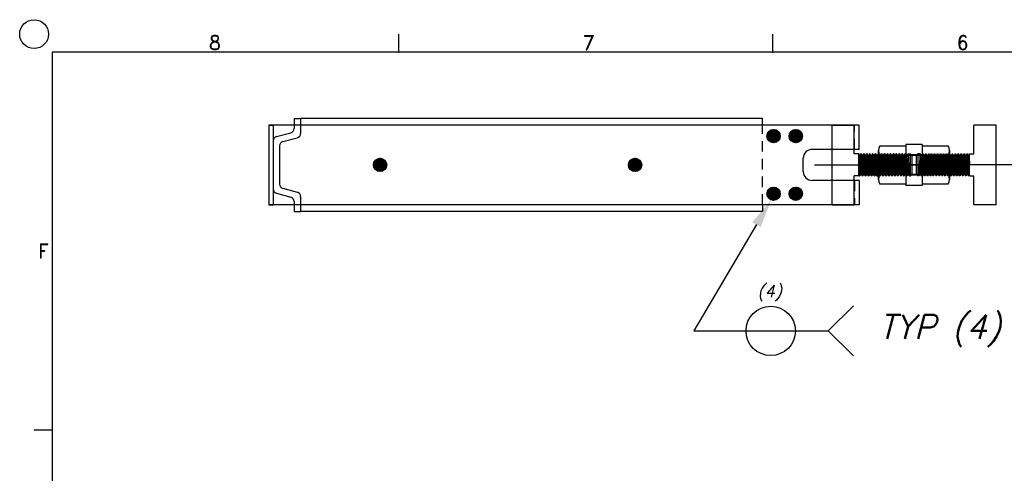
# Model space of a CAD drawing. Extents: x -18 to 24.3, y 5.1 to 38.
# Tile 3 of 6: x -18 to -4.2, y 31.6 to 38. Entities that reach past the tile are written whole.
import ezdxf
from ezdxf.enums import TextEntityAlignment as Align

# ---------------------------------------------------------------- set-up
doc = ezdxf.new("R2010")
doc.units = 0
doc.header["$LTSCALE"] = 0.6
doc.header["$MEASUREMENT"] = 0
doc.linetypes.add('CENTER', pattern=[2, 1.25, -0.25, 0.25, -0.25])
doc.linetypes.add('HIDDEN', pattern=[0.375, 0.25, -0.125])
for name, color, linetype in [('CLAMPCO', 5, 'CONTINUOUS'), ('DIMEN', 1, 'CONTINUOUS'), ('HARDWARE', 4, 'CONTINUOUS'), ('HARWARE_T', 1, 'CONTINUOUS'), ('TTLBOX', 111, 'CONTINUOUS')]:
    doc.layers.add(name, color=color, linetype=linetype)
doc.styles.add('ENGR', font='Romans', dxfattribs={"oblique": 15})
doc.styles.add('ROMAND', font='Romand', dxfattribs={"height": 0.1})

# ---------------------------------------------------------------- blocks, each defined once
blk = doc.blocks.new('ABORDDJ')
at = {"layer": 'TTLBOX'}
for p, q in [((-8.9844, 7.875), (-8.9844, 7.9375)), ((-7.6875, 7.875), (-7.6875, 7.9375)), ((-10.1875, 7.875), (-10.1875, 0)), ((0, 7.875), (-10.1875, 7.875)), ((-10.1875, 6.5625), (-10.25, 6.5625))]:
    blk.add_line(p, q, dxfattribs=at)
blk.add_circle((-10.25, 7.9375), 0.05, dxfattribs=at)
for p in [(-8.9844, 7.875), (-7.6875, 7.875), (-10.1875, 6.5625)]:
    blk.add_point(p, dxfattribs=at)
at = {"layer": 'TTLBOX', "style": 'ROMAND'}
for s, p in [('8', (-9.6227, 7.8831)), ('7', (-8.3258, 7.8831)), ('6', (-7.029, 7.8831)), ('F', (-10.2176, 7.1599))]:
    blk.add_text(s, height=0.05, dxfattribs=at).set_placement(p, align=Align.CENTER)

msp = doc.modelspace()

# ---------------------------------------------------------------- hatches: boundary and pattern name
at = {"layer": 'CLAMPCO'}
h = msp.add_hatch(dxfattribs=at)
h.set_pattern_fill('ANSI31', color=256, scale=0.1, style=0)
h.set_pattern_definition([(225, (0.17349, 45.956593), (0.008838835, -0.008838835), [])])
h.paths.add_polyline_path([(-7.52, 36.397, 1), (-7.332, 36.397, 1)])
h.paths.add_polyline_path([(-7.207, 36.397, 1), (-7.02, 36.397, 1)])
h = msp.add_hatch(dxfattribs=at)
h.set_pattern_fill('ANSI31', color=256, scale=0.1, style=0)
h.set_pattern_definition([(135, (0.17349, 26.025263), (0.008838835, 0.008838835), [])])
h.paths.add_polyline_path([(-7.332, 35.585, 1), (-7.52, 35.585, 1)])
h.paths.add_polyline_path([(-7.02, 35.585, 1), (-7.207, 35.585, 1)])

# ---------------------------------------------------------------- linework, layer by layer
for p, q in [((-14.18, 36.646), (-14.09, 36.646)), ((-14.18, 36.646), (-14.18, 36.505)), ((-7.582, 36.646), (-14.09, 36.646)), ((-14.09, 36.646), (-14.09, 36.436)), ((-7.582, 36.553), (-7.582, 36.646)), ((-6.221, 36.553), (-14.539, 36.553)), ((-14.539, 36.553), (-14.539, 35.428)), ((-14.539, 36.553), (-14.476, 36.553)), ((-14.476, 36.553), (-14.476, 35.428)), ((-6.221, 36.21), (-6.221, 36.553)), ((-14.43, 36.39), (-14.227, 36.444)), ((-14.34, 36.321), (-14.137, 36.375)), ((-14.386, 36.26), (-14.386, 35.721)), ((-13.065, 35.993), (-12.973, 36.085)), ((-13.063, 35.977), (-12.957, 36.084)), ((-13.062, 36.014), (-12.994, 36.082)), ((-13.06, 35.962), (-12.942, 36.08)), ((-9.289, 35.962), (-9.407, 36.08)), ((-9.286, 35.977), (-9.392, 36.084)), ((-9.285, 35.993), (-9.376, 36.085)), ((-9.287, 36.014), (-9.355, 36.082)), ((-7.007, 35.897), (-7.007, 36.085)), ((-6.221, 36.21), (-6.882, 36.21)), ((-13.055, 35.95), (-12.93, 36.075)), ((-13.049, 35.939), (-12.919, 36.069)), ((-13.045, 36.049), (-13.029, 36.065)), ((-13.041, 35.929), (-12.909, 36.061)), ((-13.032, 35.92), (-12.9, 36.052)), ((-13.022, 35.912), (-12.892, 36.042)), ((-13.011, 35.906), (-12.886, 36.031)), ((-12.998, 35.901), (-12.881, 36.018)), ((-12.983, 35.898), (-12.878, 36.003)), ((-12.966, 35.897), (-12.877, 35.986)), ((-12.945, 35.901), (-12.881, 35.965)), ((-9.383, 35.897), (-9.472, 35.986)), ((-9.366, 35.898), (-9.471, 36.003)), ((-9.351, 35.901), (-9.468, 36.018)), ((-9.404, 35.901), (-9.468, 35.965)), ((-9.339, 35.906), (-9.463, 36.031)), ((-9.327, 35.912), (-9.457, 36.042)), ((-9.317, 35.92), (-9.449, 36.052)), ((-9.308, 35.929), (-9.441, 36.061)), ((-9.301, 35.939), (-9.431, 36.069)), ((-9.294, 35.95), (-9.419, 36.075)), ((-9.304, 36.049), (-9.321, 36.065)), ((-14.34, 35.661), (-14.137, 35.607)), ((-6.221, 35.772), (-6.882, 35.772)), ((-6.221, 35.772), (-6.221, 35.428)), ((-14.43, 35.592), (-14.227, 35.537)), ((-14.09, 35.546), (-14.09, 35.336)), ((-6.221, 35.428), (-14.539, 35.428)), ((-14.539, 35.428), (-14.476, 35.428)), ((-14.18, 35.477), (-14.18, 35.336)), ((-7.582, 35.428), (-7.582, 35.336)), ((-14.18, 35.336), (-14.09, 35.336)), ((-7.582, 35.336), (-14.09, 35.336))]:
    msp.add_line(p, q, dxfattribs=at)
at = {"layer": 'CLAMPCO', "linetype": 'HIDDEN'}
for p, q in [((-7.582, 35.428), (-7.582, 36.553)), ((-6.284, 36.21), (-6.284, 36.553)), ((-6.284, 35.772), (-6.284, 35.428))]:
    msp.add_line(p, q, dxfattribs=at)
at = {"layer": 'CLAMPCO'}
for centre in [(-7.426, 36.397), (-7.113, 36.397), (-12.971, 35.991), (-9.378, 35.991), (-7.426, 35.585), (-7.113, 35.585)]:
    msp.add_circle(centre, 0.0938, dxfattribs=at)
for centre, radius, start, end in [((-14.243, 36.505), 0.0625, 285, 360), ((-14.414, 36.33), 0.0625, 105, 180), ((-14.153, 36.436), 0.0625, 285, 360), ((-14.324, 36.26), 0.0625, 105, 180), ((-6.882, 36.085), 0.125, 90, 180), ((-6.882, 35.897), 0.125, 180, 270), ((-14.324, 35.721), 0.0625, 180, 255), ((-14.414, 35.652), 0.0625, 180, 255), ((-14.243, 35.477), 0.0625, 0, 75), ((-14.153, 35.546), 0.0625, 360, 75)]:
    msp.add_arc(centre, radius, start, end, dxfattribs=at)
at = {"layer": 'DIMEN'}
for q in [(-6.3, 34.005), (-6.3, 33.298)]:
    msp.add_line((-6.654, 33.651), q, dxfattribs=at)
msp.add_lwpolyline([(-7.666, 35.149), (-8.549, 33.651), (-6.654, 33.651)], dxfattribs=at)
msp.add_circle((-7.466, 33.651), 0.348, dxfattribs=at)
msp.add_solid([(-7.724, 35.183), (-7.46, 35.497), (-7.608, 35.114)], dxfattribs=at)
at = {"layer": 'HARDWARE'}
for p, q in [((-5.56, 36.279), (-5.56, 35.702)), ((-5.33, 36.279), (-5.56, 36.279)), ((-5.33, 36.279), (-5.33, 35.702)), ((-5.945, 35.787), (-5.945, 36.193)), ((-4.964, 36.126), (-5.926, 36.126)), ((-5.33, 36.135), (-5.56, 36.135)), ((-4.945, 36.193), (-4.945, 35.787)), ((-4.964, 35.855), (-5.926, 35.855)), ((-5.33, 35.846), (-5.56, 35.846)), ((-5.33, 35.702), (-5.56, 35.702))]:
    msp.add_line(p, q, dxfattribs=at)
for points in [[(-5.926, 36.261), (-5.56, 36.261)], [(-5.33, 36.261), (-4.964, 36.261)], [(-5.56, 35.72), (-5.926, 35.72)], [(-4.964, 35.72), (-5.33, 35.72)]]:
    msp.add_lwpolyline(points, dxfattribs=at)
for centre, radius, start, end in [((-5.814, 36.193), 0.131, 149.0201, 210.9799), ((-5.077, 36.193), 0.131, 329.0201, 30.9799), ((-5.447, 35.99), 0.498, 164.2218, 195.7783), ((-5.443, 35.99), 0.498, 344.2217, 15.7782), ((-5.814, 35.787), 0.131, 149.0201, 210.9799), ((-5.077, 35.787), 0.131, 329.0201, 30.9799)]:
    msp.add_arc(centre, radius, start, end, dxfattribs=at)
at = {"layer": 'HARWARE_T'}
for p, q in [((-6.601, 35.428), (-6.601, 36.553)), ((-6.601, 36.553), (-6.289, 36.553)), ((-6.289, 36.147), (-6.289, 36.553)), ((-4.289, 36.553), (-4.601, 36.553)), ((-4.601, 36.147), (-4.601, 36.553)), ((-4.289, 35.428), (-4.289, 36.553)), ((-6.226, 36.147), (-6.289, 36.147)), ((-6.226, 35.835), (-6.226, 36.147)), ((-6.22, 36.125), (-6.226, 36.135)), ((-6.21, 36.125), (-6.22, 36.125)), ((-6.22, 36.125), (-6.199, 35.857)), ((-6.21, 36.125), (-6.197, 36.147)), ((-6.189, 35.857), (-6.21, 36.125)), ((-6.192, 36.147), (-6.197, 36.147)), ((-6.176, 35.835), (-6.197, 36.147)), ((-6.179, 36.125), (-6.192, 36.147)), ((-6.192, 36.147), (-6.171, 35.835)), ((-6.168, 36.125), (-6.179, 36.125)), ((-6.179, 36.125), (-6.158, 35.857)), ((-6.168, 36.125), (-6.155, 36.147)), ((-6.147, 35.857), (-6.168, 36.125)), ((-6.15, 36.147), (-6.155, 36.147)), ((-6.134, 35.835), (-6.155, 36.147)), ((-6.137, 36.125), (-6.15, 36.147)), ((-6.15, 36.147), (-6.129, 35.835)), ((-6.126, 36.125), (-6.137, 36.125)), ((-6.137, 36.125), (-6.116, 35.857)), ((-6.126, 36.125), (-6.113, 36.147)), ((-6.106, 35.857), (-6.126, 36.125)), ((-6.108, 36.147), (-6.113, 36.147)), ((-6.093, 35.835), (-6.113, 36.147)), ((-6.095, 36.125), (-6.108, 36.147)), ((-6.108, 36.147), (-6.087, 35.835)), ((-6.085, 36.125), (-6.095, 36.125)), ((-6.095, 36.125), (-6.074, 35.857)), ((-6.085, 36.125), (-6.072, 36.147)), ((-6.064, 35.857), (-6.085, 36.125)), ((-6.067, 36.147), (-6.072, 36.147)), ((-6.051, 35.835), (-6.072, 36.147)), ((-6.054, 36.125), (-6.067, 36.147)), ((-6.067, 36.147), (-6.046, 35.835)), ((-6.043, 36.125), (-6.054, 36.125)), ((-6.054, 36.125), (-6.033, 35.857)), ((-6.043, 36.125), (-6.03, 36.147)), ((-6.022, 35.857), (-6.043, 36.125)), ((-6.025, 36.147), (-6.03, 36.147)), ((-6.009, 35.835), (-6.03, 36.147)), ((-6.012, 36.125), (-6.025, 36.147)), ((-6.025, 36.147), (-6.004, 35.835)), ((-6.001, 36.125), (-6.012, 36.125)), ((-6.012, 36.125), (-5.991, 35.857)), ((-6.001, 36.125), (-5.988, 36.147)), ((-5.981, 35.857), (-6.001, 36.125)), ((-5.983, 36.147), (-5.988, 36.147)), ((-5.968, 35.835), (-5.988, 36.147)), ((-5.983, 36.147), (-5.962, 35.835)), ((-5.97, 36.125), (-5.983, 36.147)), ((-5.96, 36.125), (-5.97, 36.125)), ((-5.97, 36.125), (-5.949, 35.857)), ((-5.96, 36.125), (-5.947, 36.147)), ((-5.939, 35.857), (-5.96, 36.125)), ((-5.942, 36.147), (-5.947, 36.147)), ((-5.926, 35.835), (-5.947, 36.147)), ((-5.929, 36.125), (-5.942, 36.147)), ((-5.942, 36.147), (-5.921, 35.835)), ((-5.918, 36.125), (-5.929, 36.125)), ((-5.929, 36.125), (-5.908, 35.857)), ((-5.918, 36.125), (-5.905, 36.147)), ((-5.897, 35.857), (-5.918, 36.125)), ((-5.9, 36.147), (-5.905, 36.147)), ((-5.884, 35.835), (-5.905, 36.147)), ((-5.887, 36.125), (-5.9, 36.147)), ((-5.9, 36.147), (-5.879, 35.835)), ((-5.876, 36.125), (-5.887, 36.125)), ((-5.887, 36.125), (-5.866, 35.857)), ((-5.876, 36.125), (-5.863, 36.147)), ((-5.856, 35.857), (-5.876, 36.125)), ((-5.858, 36.147), (-5.863, 36.147)), ((-5.843, 35.835), (-5.863, 36.147)), ((-5.845, 36.125), (-5.858, 36.147)), ((-5.858, 36.147), (-5.837, 35.835)), ((-5.835, 36.125), (-5.845, 36.125)), ((-5.845, 36.125), (-5.824, 35.857)), ((-5.835, 36.125), (-5.822, 36.147)), ((-5.814, 35.857), (-5.835, 36.125)), ((-5.817, 36.147), (-5.822, 36.147)), ((-5.801, 35.835), (-5.822, 36.147)), ((-5.804, 36.125), (-5.817, 36.147)), ((-5.817, 36.147), (-5.796, 35.835)), ((-5.793, 36.125), (-5.804, 36.125)), ((-5.804, 36.125), (-5.783, 35.857)), ((-5.793, 36.125), (-5.78, 36.147)), ((-5.772, 35.857), (-5.793, 36.125)), ((-5.775, 36.147), (-5.78, 36.147)), ((-5.759, 35.835), (-5.78, 36.147)), ((-5.762, 36.125), (-5.775, 36.147)), ((-5.775, 36.147), (-5.754, 35.835)), ((-5.751, 36.125), (-5.762, 36.125)), ((-5.762, 36.125), (-5.741, 35.857)), ((-5.751, 36.125), (-5.738, 36.147)), ((-5.731, 35.857), (-5.751, 36.125)), ((-5.733, 36.147), (-5.738, 36.147)), ((-5.718, 35.835), (-5.738, 36.147)), ((-5.72, 36.125), (-5.733, 36.147)), ((-5.733, 36.147), (-5.712, 35.835)), ((-5.71, 36.125), (-5.72, 36.125)), ((-5.72, 36.125), (-5.699, 35.857)), ((-5.71, 36.125), (-5.697, 36.147)), ((-5.689, 35.857), (-5.71, 36.125)), ((-5.692, 36.147), (-5.697, 36.147)), ((-5.676, 35.835), (-5.697, 36.147)), ((-5.679, 36.125), (-5.692, 36.147)), ((-5.692, 36.147), (-5.671, 35.835)), ((-5.668, 36.125), (-5.679, 36.125)), ((-5.679, 36.125), (-5.658, 35.857)), ((-5.668, 36.125), (-5.655, 36.147)), ((-5.647, 35.857), (-5.668, 36.125)), ((-5.65, 36.147), (-5.655, 36.147)), ((-5.634, 35.835), (-5.655, 36.147)), ((-5.637, 36.125), (-5.65, 36.147)), ((-5.65, 36.147), (-5.629, 35.835)), ((-5.626, 36.125), (-5.637, 36.125)), ((-5.637, 36.125), (-5.616, 35.857)), ((-5.626, 36.125), (-5.613, 36.147)), ((-5.606, 35.857), (-5.626, 36.125)), ((-5.593, 35.835), (-5.613, 36.147)), ((-5.608, 36.147), (-5.613, 36.147)), ((-5.608, 36.147), (-5.587, 35.835)), ((-5.595, 36.125), (-5.608, 36.147)), ((-5.585, 36.125), (-5.595, 36.125)), ((-5.595, 36.125), (-5.574, 35.857)), ((-5.585, 36.125), (-5.572, 36.147)), ((-5.564, 35.857), (-5.585, 36.125)), ((-5.567, 36.147), (-5.572, 36.147)), ((-5.551, 35.835), (-5.572, 36.147)), ((-5.554, 36.125), (-5.567, 36.147)), ((-5.567, 36.147), (-5.546, 35.835)), ((-5.543, 36.125), (-5.554, 36.125)), ((-5.554, 36.125), (-5.533, 35.857)), ((-5.543, 36.125), (-5.53, 36.147)), ((-5.522, 35.857), (-5.543, 36.125)), ((-5.53, 36.147), (-5.509, 36.147)), ((-5.53, 36.147), (-5.509, 35.835)), ((-5.509, 36.147), (-5.499, 36.147)), ((-5.499, 36.147), (-5.476, 36.125)), ((-5.499, 36.147), (-5.499, 35.835)), ((-5.476, 36.125), (-5.476, 35.857)), ((-5.391, 36.147), (-5.414, 36.125)), ((-5.414, 36.125), (-5.414, 35.857)), ((-5.381, 36.147), (-5.391, 36.147)), ((-5.391, 36.147), (-5.391, 35.835)), ((-5.36, 36.147), (-5.381, 36.147)), ((-5.36, 36.147), (-5.381, 35.835)), ((-5.368, 35.857), (-5.347, 36.125)), ((-5.347, 36.125), (-5.36, 36.147)), ((-5.337, 36.125), (-5.357, 35.857)), ((-5.347, 36.125), (-5.337, 36.125)), ((-5.324, 36.147), (-5.344, 35.835)), ((-5.339, 35.835), (-5.318, 36.147)), ((-5.337, 36.125), (-5.324, 36.147)), ((-5.326, 35.857), (-5.305, 36.125)), ((-5.324, 36.147), (-5.318, 36.147)), ((-5.305, 36.125), (-5.318, 36.147)), ((-5.295, 36.125), (-5.316, 35.857)), ((-5.305, 36.125), (-5.295, 36.125)), ((-5.282, 36.147), (-5.303, 35.835)), ((-5.298, 35.835), (-5.277, 36.147)), ((-5.295, 36.125), (-5.282, 36.147)), ((-5.285, 35.857), (-5.264, 36.125)), ((-5.282, 36.147), (-5.277, 36.147)), ((-5.264, 36.125), (-5.277, 36.147)), ((-5.253, 36.125), (-5.274, 35.857)), ((-5.264, 36.125), (-5.253, 36.125)), ((-5.24, 36.147), (-5.261, 35.835)), ((-5.256, 35.835), (-5.235, 36.147)), ((-5.253, 36.125), (-5.24, 36.147)), ((-5.243, 35.857), (-5.222, 36.125)), ((-5.24, 36.147), (-5.235, 36.147)), ((-5.222, 36.125), (-5.235, 36.147)), ((-5.212, 36.125), (-5.232, 35.857)), ((-5.222, 36.125), (-5.212, 36.125)), ((-5.199, 36.147), (-5.219, 35.835)), ((-5.214, 35.835), (-5.193, 36.147)), ((-5.212, 36.125), (-5.199, 36.147)), ((-5.201, 35.857), (-5.18, 36.125)), ((-5.199, 36.147), (-5.193, 36.147)), ((-5.18, 36.125), (-5.193, 36.147)), ((-5.17, 36.125), (-5.191, 35.857)), ((-5.18, 36.125), (-5.17, 36.125)), ((-5.157, 36.147), (-5.178, 35.835)), ((-5.173, 35.835), (-5.152, 36.147)), ((-5.17, 36.125), (-5.157, 36.147)), ((-5.16, 35.857), (-5.139, 36.125)), ((-5.157, 36.147), (-5.152, 36.147)), ((-5.139, 36.125), (-5.152, 36.147)), ((-5.128, 36.125), (-5.149, 35.857)), ((-5.139, 36.125), (-5.128, 36.125)), ((-5.115, 36.147), (-5.136, 35.835)), ((-5.131, 35.835), (-5.11, 36.147)), ((-5.128, 36.125), (-5.115, 36.147)), ((-5.118, 35.857), (-5.097, 36.125)), ((-5.115, 36.147), (-5.11, 36.147)), ((-5.097, 36.125), (-5.11, 36.147)), ((-5.087, 36.125), (-5.107, 35.857)), ((-5.097, 36.125), (-5.087, 36.125)), ((-5.074, 36.147), (-5.094, 35.835)), ((-5.089, 35.835), (-5.068, 36.147)), ((-5.087, 36.125), (-5.074, 36.147)), ((-5.076, 35.857), (-5.055, 36.125)), ((-5.074, 36.147), (-5.068, 36.147)), ((-5.055, 36.125), (-5.068, 36.147)), ((-5.045, 36.125), (-5.066, 35.857)), ((-5.055, 36.125), (-5.045, 36.125)), ((-5.032, 36.147), (-5.053, 35.835)), ((-5.048, 35.835), (-5.027, 36.147)), ((-5.045, 36.125), (-5.032, 36.147)), ((-5.035, 35.857), (-5.014, 36.125)), ((-5.032, 36.147), (-5.027, 36.147)), ((-5.014, 36.125), (-5.027, 36.147)), ((-5.003, 36.125), (-5.024, 35.857)), ((-5.014, 36.125), (-5.003, 36.125)), ((-4.99, 36.147), (-5.011, 35.835)), ((-5.006, 35.835), (-4.985, 36.147)), ((-5.003, 36.125), (-4.99, 36.147)), ((-4.993, 35.857), (-4.972, 36.125)), ((-4.99, 36.147), (-4.985, 36.147)), ((-4.972, 36.125), (-4.985, 36.147)), ((-4.962, 36.125), (-4.982, 35.857)), ((-4.972, 36.125), (-4.962, 36.125)), ((-4.949, 36.147), (-4.969, 35.835)), ((-4.964, 35.835), (-4.943, 36.147)), ((-4.962, 36.125), (-4.949, 36.147)), ((-4.951, 35.857), (-4.93, 36.125)), ((-4.949, 36.147), (-4.943, 36.147)), ((-4.93, 36.125), (-4.943, 36.147)), ((-4.92, 36.125), (-4.941, 35.857)), ((-4.93, 36.125), (-4.92, 36.125)), ((-4.907, 36.147), (-4.928, 35.835)), ((-4.923, 35.835), (-4.902, 36.147)), ((-4.92, 36.125), (-4.907, 36.147)), ((-4.91, 35.857), (-4.889, 36.125)), ((-4.907, 36.147), (-4.902, 36.147)), ((-4.889, 36.125), (-4.902, 36.147)), ((-4.878, 36.125), (-4.899, 35.857)), ((-4.889, 36.125), (-4.878, 36.125)), ((-4.865, 36.147), (-4.886, 35.835)), ((-4.881, 35.835), (-4.86, 36.147)), ((-4.878, 36.125), (-4.865, 36.147)), ((-4.868, 35.857), (-4.847, 36.125)), ((-4.865, 36.147), (-4.86, 36.147)), ((-4.847, 36.125), (-4.86, 36.147)), ((-4.837, 36.125), (-4.857, 35.857)), ((-4.847, 36.125), (-4.837, 36.125)), ((-4.824, 36.147), (-4.844, 35.835)), ((-4.839, 35.835), (-4.818, 36.147)), ((-4.837, 36.125), (-4.824, 36.147)), ((-4.826, 35.857), (-4.805, 36.125)), ((-4.824, 36.147), (-4.818, 36.147)), ((-4.805, 36.125), (-4.818, 36.147)), ((-4.795, 36.125), (-4.816, 35.857)), ((-4.805, 36.125), (-4.795, 36.125)), ((-4.782, 36.147), (-4.803, 35.835)), ((-4.798, 35.835), (-4.777, 36.147)), ((-4.795, 36.125), (-4.782, 36.147)), ((-4.785, 35.857), (-4.764, 36.125)), ((-4.782, 36.147), (-4.777, 36.147)), ((-4.764, 36.125), (-4.777, 36.147)), ((-4.753, 36.125), (-4.774, 35.857)), ((-4.764, 36.125), (-4.753, 36.125)), ((-4.74, 36.147), (-4.761, 35.835)), ((-4.756, 35.835), (-4.735, 36.147)), ((-4.753, 36.125), (-4.74, 36.147)), ((-4.743, 35.857), (-4.722, 36.125)), ((-4.74, 36.147), (-4.735, 36.147)), ((-4.722, 36.125), (-4.735, 36.147)), ((-4.712, 36.125), (-4.732, 35.857)), ((-4.722, 36.125), (-4.712, 36.125)), ((-4.699, 36.147), (-4.719, 35.835)), ((-4.714, 35.835), (-4.693, 36.147)), ((-4.712, 36.125), (-4.699, 36.147)), ((-4.701, 35.857), (-4.68, 36.125)), ((-4.699, 36.147), (-4.693, 36.147)), ((-4.68, 36.125), (-4.693, 36.147)), ((-4.67, 36.125), (-4.691, 35.857)), ((-4.68, 36.125), (-4.67, 36.125)), ((-4.67, 36.125), (-4.664, 36.135)), ((-4.664, 36.147), (-4.601, 36.147)), ((-4.664, 35.835), (-4.664, 36.147)), ((-6.226, 36.043), (-6.212, 35.835)), ((-6.218, 35.835), (-6.226, 35.965)), ((-4.664, 36.043), (-4.678, 35.835)), ((-4.673, 35.835), (-4.664, 35.965)), ((-6.289, 35.428), (-6.289, 35.835)), ((-6.226, 35.835), (-6.289, 35.835)), ((-6.226, 35.85), (-6.218, 35.835)), ((-6.218, 35.835), (-6.212, 35.835)), ((-6.199, 35.857), (-6.212, 35.835)), ((-6.199, 35.857), (-6.189, 35.857)), ((-6.189, 35.857), (-6.176, 35.835)), ((-6.176, 35.835), (-6.171, 35.835)), ((-6.158, 35.857), (-6.171, 35.835)), ((-6.158, 35.857), (-6.147, 35.857)), ((-6.147, 35.857), (-6.134, 35.835)), ((-6.134, 35.835), (-6.129, 35.835)), ((-6.116, 35.857), (-6.129, 35.835)), ((-6.116, 35.857), (-6.106, 35.857)), ((-6.106, 35.857), (-6.093, 35.835)), ((-6.093, 35.835), (-6.087, 35.835)), ((-6.074, 35.857), (-6.087, 35.835)), ((-6.074, 35.857), (-6.064, 35.857)), ((-6.064, 35.857), (-6.051, 35.835)), ((-6.051, 35.835), (-6.046, 35.835)), ((-6.033, 35.857), (-6.046, 35.835)), ((-6.033, 35.857), (-6.022, 35.857)), ((-6.022, 35.857), (-6.009, 35.835)), ((-6.009, 35.835), (-6.004, 35.835)), ((-5.991, 35.857), (-6.004, 35.835)), ((-5.991, 35.857), (-5.981, 35.857)), ((-5.981, 35.857), (-5.968, 35.835)), ((-5.968, 35.835), (-5.962, 35.835)), ((-5.949, 35.857), (-5.962, 35.835)), ((-5.949, 35.857), (-5.939, 35.857)), ((-5.939, 35.857), (-5.926, 35.835)), ((-5.926, 35.835), (-5.921, 35.835)), ((-5.908, 35.857), (-5.921, 35.835)), ((-5.908, 35.857), (-5.897, 35.857)), ((-5.897, 35.857), (-5.884, 35.835)), ((-5.884, 35.835), (-5.879, 35.835)), ((-5.866, 35.857), (-5.879, 35.835)), ((-5.866, 35.857), (-5.856, 35.857)), ((-5.856, 35.857), (-5.843, 35.835)), ((-5.843, 35.835), (-5.837, 35.835)), ((-5.824, 35.857), (-5.837, 35.835)), ((-5.824, 35.857), (-5.814, 35.857)), ((-5.814, 35.857), (-5.801, 35.835)), ((-5.801, 35.835), (-5.796, 35.835)), ((-5.783, 35.857), (-5.796, 35.835)), ((-5.783, 35.857), (-5.772, 35.857)), ((-5.772, 35.857), (-5.759, 35.835)), ((-5.759, 35.835), (-5.754, 35.835)), ((-5.741, 35.857), (-5.754, 35.835)), ((-5.741, 35.857), (-5.731, 35.857)), ((-5.731, 35.857), (-5.718, 35.835)), ((-5.718, 35.835), (-5.712, 35.835)), ((-5.699, 35.857), (-5.712, 35.835)), ((-5.699, 35.857), (-5.689, 35.857)), ((-5.689, 35.857), (-5.676, 35.835)), ((-5.676, 35.835), (-5.671, 35.835)), ((-5.658, 35.857), (-5.671, 35.835)), ((-5.658, 35.857), (-5.647, 35.857)), ((-5.647, 35.857), (-5.634, 35.835)), ((-5.634, 35.835), (-5.629, 35.835)), ((-5.616, 35.857), (-5.629, 35.835)), ((-5.616, 35.857), (-5.606, 35.857)), ((-5.606, 35.857), (-5.593, 35.835)), ((-5.593, 35.835), (-5.587, 35.835)), ((-5.574, 35.857), (-5.587, 35.835)), ((-5.574, 35.857), (-5.564, 35.857)), ((-5.564, 35.857), (-5.551, 35.835)), ((-5.551, 35.835), (-5.546, 35.835)), ((-5.533, 35.857), (-5.546, 35.835)), ((-5.533, 35.857), (-5.522, 35.857)), ((-5.522, 35.857), (-5.509, 35.835)), ((-5.509, 35.835), (-5.499, 35.835)), ((-5.499, 35.835), (-5.476, 35.857)), ((-5.391, 35.835), (-5.414, 35.857)), ((-5.381, 35.835), (-5.391, 35.835)), ((-5.368, 35.857), (-5.381, 35.835)), ((-5.357, 35.857), (-5.368, 35.857)), ((-5.357, 35.857), (-5.344, 35.835)), ((-5.339, 35.835), (-5.344, 35.835)), ((-5.326, 35.857), (-5.339, 35.835)), ((-5.316, 35.857), (-5.326, 35.857)), ((-5.316, 35.857), (-5.303, 35.835)), ((-5.298, 35.835), (-5.303, 35.835)), ((-5.285, 35.857), (-5.298, 35.835)), ((-5.274, 35.857), (-5.285, 35.857)), ((-5.274, 35.857), (-5.261, 35.835)), ((-5.256, 35.835), (-5.261, 35.835)), ((-5.243, 35.857), (-5.256, 35.835)), ((-5.232, 35.857), (-5.243, 35.857)), ((-5.232, 35.857), (-5.219, 35.835)), ((-5.214, 35.835), (-5.219, 35.835)), ((-5.201, 35.857), (-5.214, 35.835)), ((-5.191, 35.857), (-5.201, 35.857)), ((-5.191, 35.857), (-5.178, 35.835)), ((-5.173, 35.835), (-5.178, 35.835)), ((-5.16, 35.857), (-5.173, 35.835)), ((-5.149, 35.857), (-5.16, 35.857)), ((-5.149, 35.857), (-5.136, 35.835)), ((-5.131, 35.835), (-5.136, 35.835)), ((-5.118, 35.857), (-5.131, 35.835)), ((-5.107, 35.857), (-5.118, 35.857)), ((-5.107, 35.857), (-5.094, 35.835)), ((-5.089, 35.835), (-5.094, 35.835)), ((-5.076, 35.857), (-5.089, 35.835)), ((-5.066, 35.857), (-5.076, 35.857)), ((-5.066, 35.857), (-5.053, 35.835)), ((-5.048, 35.835), (-5.053, 35.835)), ((-5.035, 35.857), (-5.048, 35.835)), ((-5.024, 35.857), (-5.035, 35.857)), ((-5.024, 35.857), (-5.011, 35.835)), ((-5.006, 35.835), (-5.011, 35.835)), ((-4.993, 35.857), (-5.006, 35.835)), ((-4.982, 35.857), (-4.993, 35.857)), ((-4.982, 35.857), (-4.969, 35.835)), ((-4.964, 35.835), (-4.969, 35.835)), ((-4.951, 35.857), (-4.964, 35.835)), ((-4.941, 35.857), (-4.951, 35.857)), ((-4.941, 35.857), (-4.928, 35.835)), ((-4.923, 35.835), (-4.928, 35.835)), ((-4.91, 35.857), (-4.923, 35.835)), ((-4.899, 35.857), (-4.91, 35.857)), ((-4.899, 35.857), (-4.886, 35.835)), ((-4.881, 35.835), (-4.886, 35.835)), ((-4.868, 35.857), (-4.881, 35.835)), ((-4.857, 35.857), (-4.868, 35.857)), ((-4.857, 35.857), (-4.844, 35.835)), ((-4.839, 35.835), (-4.844, 35.835)), ((-4.826, 35.857), (-4.839, 35.835)), ((-4.816, 35.857), (-4.826, 35.857)), ((-4.816, 35.857), (-4.803, 35.835)), ((-4.798, 35.835), (-4.803, 35.835)), ((-4.785, 35.857), (-4.798, 35.835)), ((-4.774, 35.857), (-4.785, 35.857)), ((-4.774, 35.857), (-4.761, 35.835)), ((-4.756, 35.835), (-4.761, 35.835)), ((-4.743, 35.857), (-4.756, 35.835)), ((-4.732, 35.857), (-4.743, 35.857)), ((-4.732, 35.857), (-4.719, 35.835)), ((-4.714, 35.835), (-4.719, 35.835)), ((-4.701, 35.857), (-4.714, 35.835)), ((-4.691, 35.857), (-4.701, 35.857)), ((-4.691, 35.857), (-4.678, 35.835)), ((-4.673, 35.835), (-4.678, 35.835)), ((-4.664, 35.85), (-4.673, 35.835)), ((-4.664, 35.835), (-4.601, 35.835)), ((-4.601, 35.428), (-4.601, 35.835)), ((-6.601, 35.428), (-6.289, 35.428)), ((-4.289, 35.428), (-4.601, 35.428))]:
    msp.add_line(p, q, dxfattribs=at)
at = {"layer": 'HARWARE_T', "linetype": 'CENTER'}
for p, q in [((-6.851, 35.991), (-5.208, 35.991)), ((-4.039, 35.991), (-5.682, 35.991))]:
    msp.add_line(p, q, dxfattribs=at)

# ---------------------------------------------------------------- block references
at = {"layer": 'TTLBOX', "xscale": 4.0625, "yscale": 4.0625, "zscale": 4.0625}
msp.add_blockref('ABORDDJ', (23.794, 5.589), dxfattribs=at)

# ---------------------------------------------------------------- texts
at = {"layer": 'DIMEN', "style": 'ENGR', "oblique": 15}
msp.add_text('(4)', height=0.1688, dxfattribs=at).set_placement((-7.656, 34.126))
at = {"layer": 'DIMEN', "insert": (-3.437, 33.651), "char_height": 0.3375, "attachment_point": 6, "style": 'ENGR'}
msp.add_mtext('TYP (4) PL', dxfattribs=at)

doc.saveas('drawing.dxf')
